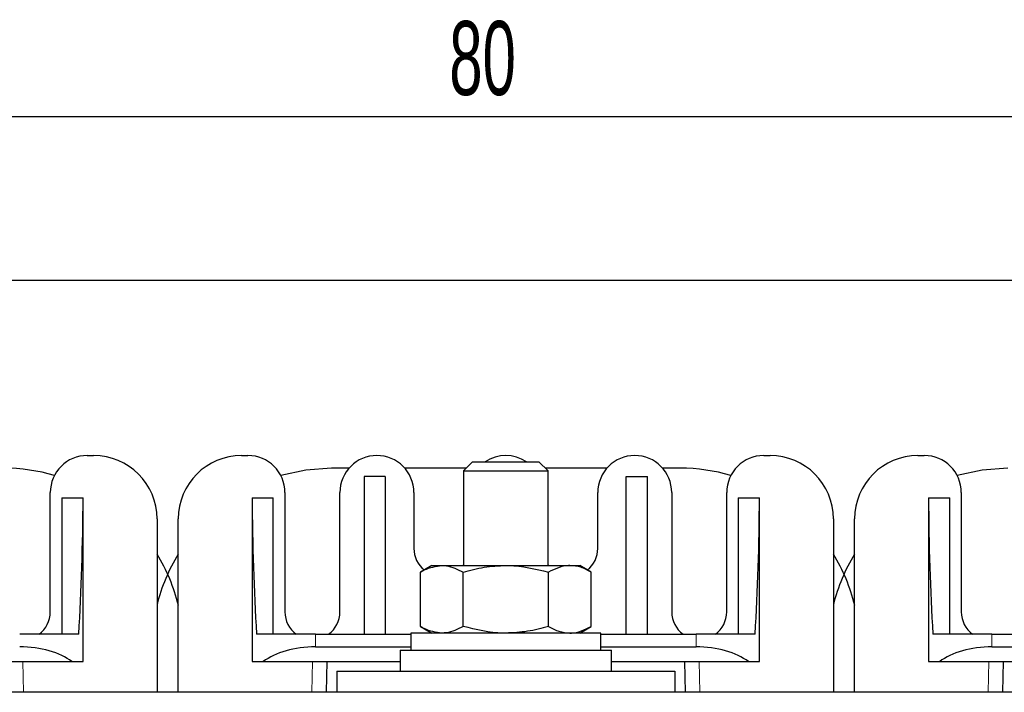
# Model space of a CAD drawing. Header units: millimetres. Extents: x 5 to 418, y 2 to 292.
# Tile 5 of 32: x 65 to 111, y 86 to 118. Entities that reach past the tile are written whole.
import ezdxf

# ---------------------------------------------------------------- set-up
doc = ezdxf.new("R2010")
doc.units = ezdxf.units.MM
doc.layers.add('SLD-0', color=7, linetype='Continuous')
doc.styles.add('SLDTEXTSTYLE0', font='TXT', dxfattribs={"width": 0.605})
doc.dimstyles.new('SLDDIMSTYLE0', dxfattribs={"dimtxt": 3.5, "dimasz": 3.302, "dimexe": 0, "dimexo": 0.0625, "dimgap": 0.875, "dimtad": 1, "dimrnd": 1e-09, "dimzin": 12, "dimdsep": 46, "dimtxsty": 'SLDTEXTSTYLE0', "dimsah": 1, "dimcen": 0.09, "dimadec": 0, "dimazin": 3, "dimtfac": 1, "dimtofl": 0, "dimtmove": 0, "dimatfit": 3, "dimfxl": 1, "dimfrac": 2, "dimtolj": 1, "dimtzin": 12, "dimarcsym": 0})

# ---------------------------------------------------------------- blocks, each defined once
blk = doc.blocks.new('_D_4')
at = {"layer": 'SLD-0'}
for p, q in [((47.903, 103.33), (47.903, 114.669)), ((127.903, 103.33), (127.903, 114.669)), ((47.903, 113.669), (127.903, 113.669))]:
    blk.add_line(p, q, dxfattribs=at)
for points in [[(47.903, 113.669), (51.205, 113.161), (51.205, 114.177)], [(127.903, 113.669), (124.601, 114.177), (124.601, 113.161)]]:
    blk.add_solid(points, dxfattribs=at)
at = {"layer": 'SLD-0', "insert": (85.229, 118.18), "char_height": 3.5, "attachment_point": 1, "style": 'SLDTEXTSTYLE0'}
blk.add_mtext('80', dxfattribs=at)

msp = doc.modelspace()

# ---------------------------------------------------------------- linework, layer by layer
at = {"color": 7, "linetype": 'Continuous', "lineweight": 25}
for p, q in [((37.903, 105.93), (137.903, 105.93)), ((68.103, 97.63), (68.403, 97.63)), ((75.403, 97.63), (75.703, 97.63)), ((100.103, 97.63), (100.403, 97.63)), ((107.403, 97.63), (107.703, 97.63)), ((80.484, 97.03), (79.653, 97.03)), ((86.032, 97.03), (83.122, 97.03)), ((86.332, 97.33), (85.903, 96.901)), ((85.903, 96.901), (85.903, 92.43)), ((85.903, 96.901), (89.903, 96.901)), ((86.332, 97.33), (89.473, 97.33)), ((89.903, 96.901), (89.473, 97.33)), ((92.684, 97.03), (89.773, 97.03)), ((89.903, 92.43), (89.903, 96.901)), ((96.153, 97.03), (95.322, 97.03)), ((82.203, 96.63), (81.203, 96.63)), ((81.203, 96.63), (81.203, 89.18)), ((82.203, 96.63), (82.203, 89.18)), ((93.603, 89.18), (93.603, 96.63)), ((93.603, 96.63), (94.603, 96.63)), ((94.603, 89.18), (94.603, 96.63)), ((66.353, 90.23), (66.353, 95.88)), ((66.903, 95.63), (67.903, 95.63)), ((66.903, 95.63), (66.903, 89.18)), ((67.903, 87.88), (67.903, 95.63)), ((75.903, 95.63), (75.903, 87.88)), ((75.903, 95.63), (76.903, 95.63)), ((76.903, 89.18), (76.903, 95.63)), ((77.453, 95.88), (77.453, 90.23)), ((80.053, 90.23), (80.053, 95.88)), ((83.553, 95.88), (83.553, 93.23)), ((92.253, 93.23), (92.253, 95.88)), ((95.753, 95.88), (95.753, 90.23)), ((98.353, 90.23), (98.353, 95.88)), ((98.903, 95.63), (99.903, 95.63)), ((98.903, 95.63), (98.903, 89.18)), ((99.903, 87.88), (99.903, 95.63)), ((107.903, 95.63), (107.903, 87.88)), ((107.903, 95.63), (108.903, 95.63)), ((108.903, 89.18), (108.903, 95.63)), ((109.453, 95.88), (109.453, 90.23)), ((71.403, 94.63), (71.403, 86.43)), ((72.403, 86.43), (72.403, 94.63)), ((103.403, 94.63), (103.403, 86.43)), ((104.403, 86.43), (104.403, 94.63)), ((84.403, 92.43), (83.861, 92.118)), ((84.403, 92.43), (84.872, 92.43)), ((84.872, 92.43), (87.903, 92.43)), ((85.878, 92.43), (85.903, 92.464)), ((87.903, 92.43), (90.934, 92.43)), ((89.903, 92.464), (89.928, 92.43)), ((90.934, 92.43), (91.403, 92.43)), ((91.944, 92.118), (91.403, 92.43)), ((83.861, 89.543), (83.861, 92.118)), ((85.882, 89.543), (85.882, 92.118)), ((89.924, 89.543), (89.924, 92.118)), ((91.944, 89.543), (91.944, 92.118)), ((83.861, 89.543), (84.403, 89.23)), ((91.403, 89.23), (91.944, 89.543)), ((67.699, 89.18), (64.905, 89.18)), ((78.901, 89.18), (76.107, 89.18)), ((78.901, 89.18), (83.403, 89.18)), ((83.403, 89.23), (83.403, 88.43)), ((92.403, 89.23), (83.403, 89.23)), ((92.403, 88.43), (92.403, 89.23)), ((92.403, 89.18), (96.905, 89.18)), ((99.699, 89.18), (96.905, 89.18)), ((110.901, 89.18), (108.107, 89.18)), ((110.901, 89.18), (115.403, 89.18)), ((78.901, 88.58), (83.403, 88.58)), ((92.403, 88.58), (96.905, 88.58)), ((110.901, 88.58), (115.403, 88.58)), ((82.903, 88.43), (82.903, 87.43)), ((82.903, 88.43), (92.903, 88.43)), ((92.903, 87.43), (92.903, 88.43)), ((60.403, 87.88), (67.376, 87.88)), ((67.376, 87.88), (67.903, 87.88)), ((75.903, 87.88), (76.429, 87.88)), ((76.429, 87.88), (82.903, 87.88)), ((79.42, 86.43), (79.454, 87.88)), ((92.903, 87.88), (99.376, 87.88)), ((96.352, 87.88), (96.386, 86.43)), ((99.376, 87.88), (99.903, 87.88)), ((107.903, 87.88), (108.429, 87.88)), ((108.429, 87.88), (114.903, 87.88)), ((111.42, 86.43), (111.454, 87.88)), ((79.903, 87.43), (79.903, 86.43)), ((79.903, 87.43), (95.903, 87.43)), ((95.903, 87.43), (95.903, 86.43)), ((127.903, 86.43), (47.903, 86.43))]:
    msp.add_line(p, q, dxfattribs=at)
at = {"color": 7, "linetype": 'Continuous', "lineweight": 18}
for p, q in [((78.901, 89.18), (78.901, 88.58)), ((96.905, 88.58), (96.905, 89.18)), ((110.901, 89.18), (110.901, 88.58)), ((65.086, 86.43), (65.052, 87.88)), ((78.754, 87.88), (78.719, 86.43)), ((97.086, 86.43), (97.052, 87.88)), ((110.754, 87.88), (110.719, 86.43))]:
    msp.add_line(p, q, dxfattribs=at)
at = {"color": 7, "linetype": 'Continuous', "lineweight": 25, "flags": 128}
for points in [[(79.653, 97.03), (78.443, 96.944), (77.258, 96.686), (77.257, 96.686)], [(111.653, 97.03), (110.443, 96.944), (109.258, 96.686), (109.257, 96.686)]]:
    msp.add_lwpolyline(points, dxfattribs=at)
at = {"color": 7, "linetype": 'Continuous', "lineweight": 25}
for centre, radius, start, end in [((68.103, 95.88), 1.75, 90, 180), ((68.403, 94.63), 3, 0, 90), ((75.403, 94.63), 3, 90, 180), ((75.703, 95.88), 1.75, 0, 90), ((81.803, 95.88), 1.75, 0, 180), ((87.903, 95.88), 1.75, 55.9523, 124.0477), ((94.003, 95.88), 1.75, 0, 180), ((100.103, 95.88), 1.75, 90, 180), ((100.403, 94.63), 3, 0, 90), ((107.403, 94.63), 3, 90, 180), ((107.703, 95.88), 1.75, 0, 90), ((64.153, 88.53), 8.5, 73.6256, 90), ((96.153, 88.53), 8.5, 73.6256, 90), ((84.853, 93.23), 1.3, 180, 231.0917), ((90.953, 93.23), 1.3, 308.9083, 0), ((64.153, 88.53), 8.5, 13.6853, 31.467), ((79.653, 88.53), 8.5, 148.533, 166.0694), ((111.653, 88.53), 8.5, 148.533, 166.0694), ((96.153, 88.53), 8.5, 13.6853, 31.467), ((65.053, 90.23), 1.3, 306.1289, 0), ((78.753, 90.23), 1.3, 180, 233.8711), ((78.753, 90.23), 1.3, 306.1289, 0), ((97.053, 90.23), 1.3, 180, 233.8711), ((97.053, 90.23), 1.3, 306.1289, 0), ((110.753, 90.23), 1.3, 180, 233.8711)]:
    msp.add_arc(centre, radius, start, end, dxfattribs=at)
for centre, major_axis, ratio, start_param, end_param in [((64.905, 96.28), (0, 19.5), 0.153846, 4.33972, 4.679049), ((78.901, 96.28), (0, 19.5), 0.153846, 1.604136, 1.943465), ((96.905, 96.28), (0, 19.5), 0.153846, 4.33972, 4.679049), ((110.901, 96.28), (0, 19.5), 0.153846, 1.604136, 1.943465), ((64.905, 86.965), (3, 0), 0.538462, 0.602455, 1.570796), ((78.901, 86.965), (3, 0), 0.538462, 1.570796, 2.539138), ((96.905, 86.965), (3, 0), 0.538462, 0.602455, 1.570796), ((110.901, 86.965), (3, 0), 0.538462, 1.570796, 2.539138)]:
    msp.add_ellipse(centre, major_axis=major_axis, ratio=ratio, start_param=start_param, end_param=end_param, dxfattribs=at)
for points, knots in [([(83.861, 92.118), (83.923, 92.153), (84.252, 92.337), (84.594, 92.389), (84.872, 92.43)], [0, 0, 0, 0, 0.187363, 1, 1, 1, 1]), ([(84.872, 92.43), (84.945, 92.428), (85.287, 92.414), (85.62, 92.248), (85.882, 92.118)], [0, 0, 0, 0, 0.213336, 1, 1, 1, 1]), ([(85.882, 92.118), (86.21, 92.205), (86.873, 92.382), (87.557, 92.414), (87.903, 92.43)], [0, 0, 0, 0, 0.495458, 1, 1, 1, 1]), ([(87.903, 92.43), (87.951, 92.43), (88.633, 92.426), (89.302, 92.266), (89.924, 92.118)], [0, 0, 0, 0, 0.070174, 1, 1, 1, 1]), ([(90.934, 92.43), (90.91, 92.43), (90.569, 92.426), (90.235, 92.266), (89.924, 92.118)], [0, 0, 0, 0, 0.070174, 1, 1, 1, 1]), ([(91.944, 92.118), (91.78, 92.205), (91.449, 92.382), (91.107, 92.414), (90.934, 92.43)], [0, 0, 0, 0, 0.495458, 1, 1, 1, 1]), ([(84.872, 89.23), (84.594, 89.272), (84.252, 89.323), (83.923, 89.508), (83.861, 89.543)], [0, 0, 0, 0, 0.812637, 1, 1, 1, 1]), ([(85.882, 89.543), (85.62, 89.413), (85.287, 89.247), (84.945, 89.233), (84.872, 89.23)], [0, 0, 0, 0, 0.786664, 1, 1, 1, 1]), ([(87.903, 89.23), (87.855, 89.231), (87.173, 89.235), (86.504, 89.395), (85.882, 89.543)], [0, 0, 0, 0, 0.070174, 1, 1, 1, 1]), ([(89.924, 89.543), (89.595, 89.456), (88.933, 89.279), (88.248, 89.247), (87.903, 89.23)], [0, 0, 0, 0, 0.495458, 1, 1, 1, 1]), ([(89.924, 89.543), (90.088, 89.456), (90.419, 89.279), (90.761, 89.247), (90.934, 89.23)], [0, 0, 0, 0, 0.495458, 1, 1, 1, 1]), ([(90.934, 89.23), (90.958, 89.231), (91.299, 89.235), (91.633, 89.395), (91.944, 89.543)], [0, 0, 0, 0, 0.070174, 1, 1, 1, 1])]:
    msp.add_open_spline(points, degree=3, knots=knots, dxfattribs=at)

# ---------------------------------------------------------------- dimensions: what is measured, and where the dimension line sits
at = {"layer": 'SLD-0'}
dim = msp.add_linear_dim(base=(127.903, 113.669), p1=(47.903, 103.33), p2=(127.903, 103.33), dimstyle='SLDDIMSTYLE0', dxfattribs=at)
dim.commit()
dim.dimension.update_dxf_attribs({"geometry": '_D_4', "text_midpoint": (87.903, 113.669), "dimtype": 160})

doc.saveas('drawing.dxf')
